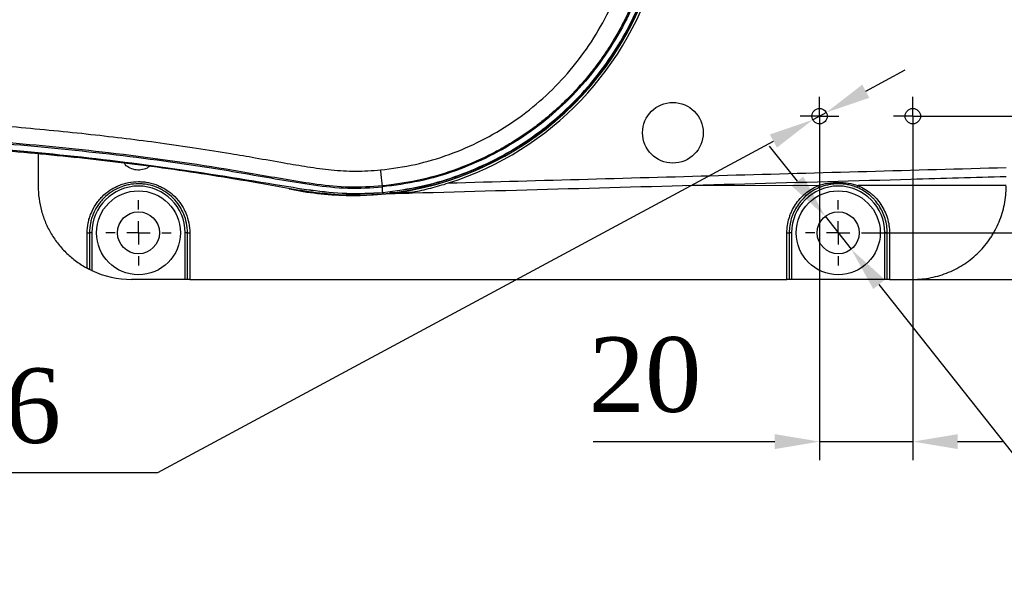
# Model space of a CAD drawing. Header units: millimetres. Extents: x 559 to 1365, y 424 to 1103.
# Tile 18 of 78: x 879 to 932, y 643 to 674. Entities that reach past the tile are written whole.
import ezdxf

# ---------------------------------------------------------------- set-up
doc = ezdxf.new("R2010")
doc.units = ezdxf.units.MM
doc.header["$PDSIZE"] = -1
for name, color, linetype in [('C5直径', 7, 'Continuous'), ('C7线性', 7, 'Continuous'), ('D中心线OR符号线', 7, 'Continuous')]:
    doc.layers.add(name, color=color, linetype=linetype)
doc.styles.get("Standard").update_dxf_attribs({"font": 'times.ttf'})
doc.dimstyles.new('副本 (2) (3) ISO-25', dxfattribs={"dimtxt": 5, "dimasz": 2.4, "dimexe": 1, "dimexo": 0, "dimgap": 1.524, "dimtad": 1, "dimtoh": 1, "dimdec": 1, "dimlfac": 4, "dimdsep": 46, "dimtxsty": 'Standard', "dimcen": 2.5, "dimazin": 2, "dimtfac": 1, "dimtdec": 3, "dimtmove": 0, "dimatfit": 3, "dimfxl": 1, "dimtzin": 0, "dimarcsym": 0})

# ---------------------------------------------------------------- blocks, each defined once
blk = doc.blocks.new('*D155')
at = {"layer": 'C7线性', "color": 0, "lineweight": -2}
for p, q in [((924.577, 700.08), (963.359, 700.08)), ((962.359, 697.68), (962.359, 664.98)), ((924.577, 662.58), (963.359, 662.58))]:
    blk.add_line(p, q, dxfattribs=at)
at = {"layer": 'C7线性', "color": 0}
for points in [[(962.759, 697.68), (961.959, 697.68), (962.359, 700.08)], [(961.959, 664.98), (962.759, 664.98), (962.359, 662.58)]]:
    blk.add_solid(points, dxfattribs=at)
at = {"layer": 'Defpoints', "color": 0}
for p in [(924.577, 700.08), (924.577, 662.58), (962.359, 662.58)]:
    blk.add_point(p, dxfattribs=at)
at = {"layer": 'C7线性', "color": 0, "insert": (956.765, 681.33), "char_height": 4, "attachment_point": 2, "rotation": 90}
blk.add_mtext('150', dxfattribs=at)
blk = doc.blocks.new('*D156')
at = {"layer": 'C7线性', "color": 0, "lineweight": -2}
for p, q in [((926.827, 702.58), (974.308, 702.58)), ((973.308, 700.18), (973.308, 662.48)), ((926.827, 660.08), (974.308, 660.08))]:
    blk.add_line(p, q, dxfattribs=at)
at = {"layer": 'C7线性', "color": 0}
for points in [[(973.708, 700.18), (972.908, 700.18), (973.308, 702.58)], [(972.908, 662.48), (973.708, 662.48), (973.308, 660.08)]]:
    blk.add_solid(points, dxfattribs=at)
at = {"layer": 'Defpoints', "color": 0}
for p in [(926.827, 702.58), (926.827, 660.08), (973.308, 660.08)]:
    blk.add_point(p, dxfattribs=at)
at = {"layer": 'C7线性', "color": 0, "insert": (967.703, 681.33), "char_height": 4, "attachment_point": 2, "rotation": 90}
blk.add_mtext('170', dxfattribs=at)
blk = doc.blocks.new('*D157')
at = {"layer": 'C7线性', "color": 0, "lineweight": -2}
for p, q in [((927.865, 693.83), (952.943, 693.83)), ((951.943, 691.43), (951.943, 671.23)), ((927.865, 668.83), (952.943, 668.83))]:
    blk.add_line(p, q, dxfattribs=at)
at = {"layer": 'C7线性', "color": 0}
for points in [[(952.343, 691.43), (951.543, 691.43), (951.943, 693.83)], [(951.543, 671.23), (952.343, 671.23), (951.943, 668.83)]]:
    blk.add_solid(points, dxfattribs=at)
at = {"layer": 'Defpoints', "color": 0}
for p in [(927.865, 693.83), (927.865, 668.83), (951.943, 668.83)]:
    blk.add_point(p, dxfattribs=at)
at = {"layer": 'C7线性', "color": 0, "insert": (946.35, 681.33), "char_height": 4, "attachment_point": 2, "rotation": 90}
blk.add_mtext('100', dxfattribs=at)
blk = doc.blocks.new('*D158')
at = {"layer": 'C5直径', "color": 0, "lineweight": -2}
for p, q in [((920.638, 665.343), (919.148, 667.224)), ((922.129, 663.462), (923.526, 661.698)), ((934.048, 648.417), (925.016, 659.817)), ((985.634, 648.417), (934.048, 648.417))]:
    blk.add_line(p, q, dxfattribs=at)
at = {"layer": 'C5直径', "color": 0}
for points in [[(920.325, 665.094), (920.952, 665.591), (922.129, 663.462)], [(925.33, 660.065), (924.703, 659.569), (923.526, 661.698)]]:
    blk.add_solid(points, dxfattribs=at)
at = {"layer": 'Defpoints', "color": 0}
for p in [(922.129, 663.462), (923.526, 661.698)]:
    blk.add_point(p, dxfattribs=at)
at = {"layer": 'C5直径', "color": 0, "insert": (935.572, 655.192), "char_height": 4, "attachment_point": 1}
blk.add_mtext('4-{\\Ftxt.shx|c0;%%C}9 {\\f宋体|b0|i0|c134|p2;贯穿（安装孔）}', dxfattribs=at)
blk = doc.blocks.new('*D159')
at = {"layer": 'C5直径', "color": 0, "lineweight": -2}
for p, q in [((924.303, 670.164), (926.416, 671.302)), ((922.19, 669.026), (921.464, 668.634)), ((886.365, 649.728), (919.351, 667.496)), ((862.111, 649.728), (886.365, 649.728))]:
    blk.add_line(p, q, dxfattribs=at)
at = {"layer": 'C5直径', "color": 0}
for points in [[(924.114, 670.516), (924.493, 669.812), (922.19, 669.026)], [(919.541, 667.144), (919.161, 667.848), (921.464, 668.634)]]:
    blk.add_solid(points, dxfattribs=at)
at = {"layer": 'Defpoints', "color": 0}
for p in [(921.464, 668.634), (922.19, 669.026)]:
    blk.add_point(p, dxfattribs=at)
at = {"layer": 'C5直径', "color": 0, "insert": (862.111, 655.321), "char_height": 4, "attachment_point": 1}
blk.add_mtext('4-M4{\\fGDT;x}6', dxfattribs=at)
blk = doc.blocks.new('*D160')
at = {"layer": 'C7线性', "color": 0, "lineweight": -2}
for p, q in [((921.827, 667.792), (921.827, 650.391)), ((926.827, 667.792), (926.827, 650.391)), ((909.688, 651.391), (916.781, 651.391)), ((916.781, 651.391), (919.427, 651.391)), ((921.827, 651.391), (926.827, 651.391)), ((929.227, 651.391), (931.627, 651.391))]:
    blk.add_line(p, q, dxfattribs=at)
at = {"layer": 'C7线性', "color": 0}
for points in [[(919.427, 650.991), (919.427, 651.791), (921.827, 651.391)], [(929.227, 651.791), (929.227, 650.991), (926.827, 651.391)]]:
    blk.add_solid(points, dxfattribs=at)
at = {"layer": 'Defpoints', "color": 0}
for p in [(921.827, 667.792), (926.827, 667.792), (926.827, 651.391)]:
    blk.add_point(p, dxfattribs=at)
at = {"layer": 'C7线性', "color": 0, "insert": (912.473, 656.985), "char_height": 4, "attachment_point": 2}
blk.add_mtext('20', dxfattribs=at)
blk = doc.blocks.new('SW_CENTERMARKSYMBOL_18')
at = {"layer": 'D中心线OR符号线', "color": 0}
for p, q in [((0, 1.25), (0, 1.75)), ((0, 0), (0, 0.625)), ((-1.25, 0), (-1.75, 0)), ((0, 0), (-0.625, 0)), ((0, 0), (0, -0.625)), ((0, 0), (0.625, 0)), ((1.25, 0), (1.75, 0)), ((0, -1.25), (0, -1.75))]:
    blk.add_line(p, q, dxfattribs=at)
blk = doc.blocks.new('SW_CENTERMARKSYMBOL_20')
at = {"layer": 'D中心线OR符号线', "color": 0}
for p, q in [((0, 1.25), (0, 1.75)), ((0, 0), (0, 0.625)), ((-1.25, 0), (-1.75, 0)), ((0, 0), (-0.625, 0)), ((0, 0), (0, -0.625)), ((0, 0), (0.625, 0)), ((1.25, 0), (1.75, 0)), ((0, -1.25), (0, -1.75))]:
    blk.add_line(p, q, dxfattribs=at)
blk = doc.blocks.new('SW_CENTERMARKSYMBOL_24')
at = {"layer": 'D中心线OR符号线', "color": 0}
for p, q in [((0, 0.625), (0, 1.0375)), ((0, 0), (0, 0.625)), ((-0.625, 0), (-1.0375, 0)), ((0, 0), (-0.625, 0)), ((0, 0), (0, -0.625)), ((0, 0), (0.625, 0)), ((0.625, 0), (1.0375, 0)), ((0, -0.625), (0, -1.0375))]:
    blk.add_line(p, q, dxfattribs=at)
blk = doc.blocks.new('SW_CENTERMARKSYMBOL_25')
at = {"layer": 'D中心线OR符号线', "color": 0}
for p, q in [((0, 0.625), (0, 1.0375)), ((0, 0), (0, 0.625)), ((-0.625, 0), (-1.0375, 0)), ((0, 0), (-0.625, 0)), ((0, 0), (0, -0.625)), ((0, 0), (0.625, 0)), ((0.625, 0), (1.0375, 0)), ((0, -0.625), (0, -1.0375))]:
    blk.add_line(p, q, dxfattribs=at)

msp = doc.modelspace()

# ---------------------------------------------------------------- linework, layer by layer
at = {"color": 7, "linetype": 'Continuous', "lineweight": 25}
for p, q in [((879.9523, 666.8104), (879.9523, 665.0799)), ((898.3962, 665.0362), (898.3912, 665.0878)), ((897.2023, 664.6143), (896.4523, 664.6245)), ((896.4523, 664.6245), (896.4523, 664.6071)), ((896.4523, 664.5841), (896.4523, 664.6071)), ((897.2023, 664.597), (898.4318, 664.6659)), ((897.2023, 664.597), (897.2023, 664.6143)), ((897.2023, 664.5969), (897.2023, 664.5841)), ((898.4318, 664.6659), (898.4266, 664.7195)), ((900.0384, 664.7632), (898.804, 664.7291)), ((882.5773, 660.68), (882.5773, 662.5701)), ((882.7023, 662.5799), (882.7023, 660.6148)), ((882.8273, 662.5832), (882.8273, 660.5539)), ((887.8273, 660.0799), (887.8273, 662.5832)), ((887.9523, 660.0799), (887.9523, 662.5799)), ((888.0773, 662.5701), (888.0773, 660.0799)), ((920.0773, 660.0799), (920.0773, 662.5701)), ((920.2023, 662.5799), (920.2023, 660.0799)), ((920.3273, 662.5832), (920.3273, 660.0799)), ((925.3273, 660.0799), (925.3273, 662.5832)), ((925.4523, 660.0799), (925.4523, 662.5799)), ((925.5773, 662.5701), (925.5773, 660.0799)), ((887.8273, 660.0799), (884.9523, 660.0799)), ((887.9523, 660.0799), (887.8273, 660.0799)), ((888.0773, 660.0799), (920.0773, 660.0799)), ((920.3273, 660.0799), (920.2023, 660.0799)), ((925.3273, 660.0799), (920.3273, 660.0799)), ((925.4523, 660.0799), (925.3273, 660.0799)), ((925.5773, 660.0799), (926.8273, 660.0799))]:
    msp.add_line(p, q, dxfattribs=at)
at = {"color": 8, "linetype": 'Continuous', "lineweight": 25, "flags": 128}
msp.add_lwpolyline([(921.7615, 665.1066), (914.6849, 665.1015), (914.6569, 665.1015)], dxfattribs=at)
at = {"color": 7, "linetype": 'Continuous', "lineweight": 25, "flags": 128}
msp.add_lwpolyline([(931.8273, 665.1137), (928.0828, 665.111), (923.8894, 665.1081)], dxfattribs=at)
at = {"color": 7, "linetype": 'Continuous', "lineweight": 25}
for centre, radius in [((913.9665, 667.9393), 1.625), ((921.8273, 668.8299), 0.4125), ((926.8273, 668.8299), 0.4125), ((885.3273, 662.5799), 2.25), ((922.8273, 662.5799), 2.25), ((885.3273, 662.5799), 1.125), ((922.8273, 662.5799), 1.125)]:
    msp.add_circle(centre, radius, dxfattribs=at)
for centre, radius, start, end in [((896.8273, 681.3299), 16.75, 271.28285, 344.99012), ((896.8273, 681.3299), 16.7411, 275.5, 344.97826), ((896.8273, 681.3299), 16.875, 287.64826, 345.13044), ((885.3273, 662.5832), 2.5, 0, 180), ((896.8273, 681.3299), 16.75, 258.21689, 268.71715), ((922.8273, 662.5832), 2.5, 0, 180), ((922.7809, 665.5046), 1.0943, 201.33009, 207.47216), ((922.866, 665.5061), 1.0981, 332.62508, 338.74603), ((896.8273, 681.3299), 16.75, 268.71715, 271.28285), ((898.2021, 664.723), 0.215, 358.81902, 5.06171), ((898.2117, 664.7238), 0.215, 358.85207, 5.09514), ((882.6083, 662.9773), 0.4083, 265.63737, 283.30159), ((882.796, 661.3869), 1.1967, 88.50461, 94.49436), ((887.8585, 661.3869), 1.1967, 85.50564, 91.49539), ((888.0462, 662.9773), 0.4083, 256.69841, 274.36263), ((920.1083, 662.9773), 0.4083, 265.63737, 283.30159), ((920.296, 661.3869), 1.1967, 88.50461, 94.49436), ((925.3585, 661.3869), 1.1967, 85.50564, 91.49539), ((925.5462, 662.9773), 0.4083, 256.69841, 274.36263), ((884.9523, 665.0799), 5, 244.84934, 270)]:
    msp.add_arc(centre, radius, start, end, dxfattribs=at)
at = {"color": 8, "linetype": 'Continuous', "lineweight": 25}
for points, knots in [([(898.2954, 665.9463), (898.9217, 666.0303), (900.1722, 666.1979), (901.9851, 666.741), (903.7178, 667.4871), (905.3447, 668.4447), (906.8418, 669.5947), (908.1875, 670.9212), (909.365, 672.4029), (910.3457, 674.0224), (911.0664, 675.5549), (911.362, 676.5698), (911.4814, 676.9799)], [0, 0, 0, 0, 0.1035719, 0.2067804, 0.3095153, 0.4128947, 0.5162507, 0.6191864, 0.7229528, 0.8266133, 0.9299391, 1, 1, 1, 1]), ([(912.5264, 676.9799), (912.4969, 676.8627), (912.3656, 676.3416), (912.092, 675.5871), (911.7294, 674.7029), (911.3741, 673.9542), (910.9787, 673.2199), (910.6325, 672.6493), (910.3615, 672.2357), (910.1646, 671.9485), (909.9499, 671.6495), (909.7164, 671.3398), (909.4631, 671.0203), (909.189, 670.6922), (908.7376, 670.1804), (908.1534, 669.5809), (907.4936, 668.9842), (907.0256, 668.5986), (906.5639, 668.2396), (906.0434, 667.8636), (905.3917, 667.44), (904.7629, 667.0714), (903.7255, 666.5218), (902.2478, 665.8984), (900.313, 665.3393), (899.02, 665.1701), (898.3912, 665.0878)], [0, 0, 0, 0, 0.01844214, 0.08200753, 0.12223503, 0.16440018, 0.20850403, 0.24960245, 0.26633155, 0.28407119, 0.30282146, 0.32258243, 0.3433542, 0.36513686, 0.3879305, 0.44765846, 0.49297125, 0.52386283, 0.54032907, 0.58237482, 0.62195341, 0.65906452, 0.69370797, 0.8012655, 0.90335866, 1, 1, 1, 1]), ([(912.5879, 676.9799), (912.436, 676.4592), (912.0961, 675.2943), (911.2898, 673.5849), (910.2366, 671.8682), (908.9741, 670.2963), (907.5303, 668.8902), (905.9244, 667.6722), (904.1816, 666.659), (902.3273, 665.8718), (900.3918, 665.3002), (899.0614, 665.1242), (898.3962, 665.0362)], [0, 0, 0, 0, 0.0824337, 0.1843855, 0.2863373, 0.3882892, 0.490241, 0.5921928, 0.6941446, 0.7960964, 0.8980482, 1, 1, 1, 1]), ([(898.4258, 664.7429), (899.116, 664.8349), (900.425, 665.0094), (902.297, 665.5582), (904.0329, 666.2679), (905.6794, 667.1698), (907.2118, 668.2539), (908.6144, 669.5017), (909.8694, 670.8978), (910.9572, 672.4285), (911.86, 674.0722), (912.5204, 675.6028), (912.7871, 676.6035), (912.893, 677.0011)], [0, 0, 0, 0, 0.10338, 0.1960928, 0.2890992, 0.3818103, 0.4745658, 0.5676174, 0.660372, 0.753107, 0.8461392, 0.9388749, 1, 1, 1, 1]), ([(912.918, 677.0011), (912.811, 676.6005), (912.5428, 675.5962), (911.8798, 674.0617), (910.9754, 672.4165), (909.8862, 670.8842), (908.6301, 669.4863), (907.2263, 668.2364), (905.6924, 667.15), (904.0439, 666.246), (902.3053, 665.5345), (900.4299, 664.9848), (899.1183, 664.8111), (898.4266, 664.7195)], [0, 0, 0, 0, 0.0614903, 0.1541634, 0.2471318, 0.3398048, 0.4325052, 0.5255012, 0.6182016, 0.710901, 0.8038962, 0.8965956, 1, 1, 1, 1])]:
    msp.add_open_spline(points, degree=3, knots=knots, dxfattribs=at)
at = {"color": 7, "linetype": 'Continuous', "lineweight": 25}
for points, knots in [([(805.5773, 669.7215), (806.1847, 669.722), (807.4779, 669.7231), (809.5171, 669.7266), (811.6285, 669.7314), (813.7339, 669.7367), (815.7904, 669.7419), (817.89, 669.7478), (820.0114, 669.7526), (822.1482, 669.756), (824.2517, 669.7579), (826.3197, 669.7582), (828.4136, 669.7569), (830.5631, 669.7534), (832.7687, 669.7471), (835.4692, 669.7358), (838.6894, 669.7161), (842.4897, 669.6816), (846.2988, 669.6336), (850.1684, 669.5693), (854.1582, 669.4844), (858.2556, 669.3729), (862.3046, 669.2347), (866.1346, 669.0744), (869.7456, 668.892), (873.2761, 668.6793), (876.9368, 668.4153), (880.127, 668.1344), (882.7524, 667.8615), (884.6485, 667.6419), (886.5368, 667.3988), (888.4045, 667.13), (890.1029, 666.8576), (891.6683, 666.5876), (893.0364, 666.3443), (894.3943, 666.1112), (895.6648, 665.9376), (896.9729, 665.8523), (897.8503, 665.9147), (898.2954, 665.9463)], [0, 0, 0, 0, 0.0196129, 0.0417505, 0.0658341, 0.0877788, 0.1097235, 0.1322284, 0.1555613, 0.1782138, 0.2012154, 0.2234704, 0.2449788, 0.2688177, 0.2928664, 0.3161841, 0.3560054, 0.3968297, 0.4388821, 0.4789894, 0.5217746, 0.5677221, 0.6113206, 0.6525723, 0.6914802, 0.7280476, 0.7667623, 0.8099721, 0.831441, 0.851983, 0.8716012, 0.8929116, 0.9129114, 0.9271437, 0.9442067, 0.9577874, 0.9716294, 0.9856101, 1, 1, 1, 1]), ([(805.5773, 668.7651), (810.5711, 668.7774), (820.6109, 668.802), (835.7394, 668.804), (848.8234, 668.6658), (859.817, 668.3889), (868.6835, 668.0285), (876.5524, 667.5288), (883.4085, 666.8802), (887.9079, 666.2813), (891.0588, 665.7579), (892.8804, 665.4347), (894.7033, 665.1279), (896.5476, 664.9228), (897.78, 664.9984), (898.3962, 665.0362)], [0, 0, 0, 0, 0.1610687, 0.3238139, 0.4879379, 0.5830742, 0.6784954, 0.7741323, 0.8373382, 0.900586, 0.9204713, 0.9403584, 0.9602459, 0.9801263, 1, 1, 1, 1]), ([(898.3912, 665.0878), (897.8008, 665.0506), (896.6331, 664.977), (894.9112, 665.1526), (893.2534, 665.4227), (891.634, 665.7107), (888.4721, 666.253), (883.9541, 666.8769), (878.0631, 667.4482), (870.8853, 667.9656), (862.1941, 668.3745), (850.2443, 668.7047), (836.5314, 668.8611), (821.0576, 668.8637), (810.7388, 668.8378), (805.5778, 668.8249)], [0, 0, 0, 0, 0.0190502, 0.0376755, 0.0556446, 0.0732597, 0.0907339, 0.1591433, 0.2203157, 0.2816176, 0.3912424, 0.5009176, 0.6671795, 0.8335383, 1, 1, 1, 1]), ([(795.7075, 668.4547), (797.9444, 668.4242), (803.2991, 668.3512), (814.8908, 668.4313), (827.3576, 668.4431), (839.8189, 668.3898), (849.1571, 668.2735), (858.4949, 668.0621), (866.3142, 667.7595), (872.6122, 667.4082), (877.3923, 667.066), (882.1643, 666.6272), (886.9325, 666.0552), (890.6261, 665.4625), (893.2619, 664.9859), (894.849, 664.7212), (895.9182, 664.6451), (896.4523, 664.6071)], [0, 0, 0, 0, 0.06648574, 0.15915517, 0.34450439, 0.43700771, 0.52951033, 0.6220554, 0.71459738, 0.76205949, 0.80952056, 0.85701973, 0.90447173, 0.95222335, 0.96816137, 0.98409638, 1, 1, 1, 1]), ([(898.417, 664.7186), (897.7752, 664.688), (896.4882, 664.6267), (894.562, 664.8352), (891.2493, 665.3913), (886.5205, 666.1452), (880.3475, 666.8586), (873.1033, 667.4599), (864.79, 667.8937), (854.7529, 668.2186), (844.0484, 668.4109), (832.6792, 668.4875), (819.8552, 668.4818), (810.8211, 668.4598), (805.5768, 668.4471)], [0, 0, 0, 0, 0.0206925, 0.0414909, 0.0622892, 0.1290578, 0.1958511, 0.2626289, 0.363439, 0.4642558, 0.5864619, 0.7086739, 0.8308856, 1, 1, 1, 1]), ([(805.5772, 668.4688), (810.8214, 668.4816), (819.8554, 668.5036), (832.6793, 668.509), (844.0487, 668.4331), (853.7045, 668.2566), (861.6478, 668.0228), (867.8787, 667.7637), (874.1048, 667.3904), (880.3166, 666.8634), (886.5082, 666.1591), (891.2468, 665.4138), (894.5644, 664.8506), (896.4875, 664.6622), (897.778, 664.6802), (898.4162, 664.742), (898.4162, 664.742)], [0, 0, 0, 0, 0.1691128, 0.2913288, 0.4135452, 0.5357555, 0.6027506, 0.6698057, 0.7368587, 0.8038695, 0.870827, 0.9377571, 0.9585396, 0.9793226, 0.9999998, 1, 1, 1, 1]), ([(885.9195, 666.1469), (885.8984, 666.127), (885.7956, 666.0301), (885.5448, 665.9485), (885.2065, 665.9249), (884.8833, 666.0272), (884.6579, 666.1666), (884.5797, 666.2863), (884.5627, 666.3124)], [0, 0, 0, 0, 0.0569586, 0.2779852, 0.4984144, 0.7185194, 0.9387968, 1, 1, 1, 1]), ([(898.2954, 665.9463), (898.3075, 665.8226), (898.3258, 665.6374), (898.3489, 665.4129), (898.364, 665.2716), (898.3756, 665.1732), (898.3862, 665.0964), (898.3892, 665.0913), (898.3912, 665.0878)], [0, 0, 0, 0, 0.2533285, 0.3790361, 0.4999959, 0.6210557, 0.7469523, 1, 1, 1, 1]), ([(901.9433, 665.2491), (906.924, 665.3869), (911.9046, 665.5249), (919.3756, 665.7325), (921.866, 665.8017), (926.8466, 665.9401), (929.337, 666.0086), (931.8273, 666.0801)], [0, 0, 0, 0, 0.5, 0.5, 0.75, 0.75, 1, 1, 1, 1]), ([(931.8273, 665.5799), (930.1264, 665.532), (925.4578, 665.4006), (917.8213, 665.1894), (908.9179, 664.9422), (902.4889, 664.7647), (899.0278, 664.6692), (898.5344, 664.6556)], [0, 0, 0, 0, 0.1532623, 0.4206896, 0.6881179, 0.9555457, 1, 1, 1, 1]), ([(879.9523, 665.0799), (879.9523, 664.6276), (880.0125, 664.1856), (880.1908, 663.5377), (880.2657, 663.323), (880.4417, 662.9108), (880.5429, 662.7119), (880.7712, 662.3287), (880.8984, 662.1443), (881.1799, 661.7905), (881.3313, 661.6246), (881.6537, 661.3157), (881.8248, 661.1723), (882.187, 660.9081), (882.3796, 660.7866), (882.5773, 660.68)], [0, 0, 0, 0, 0.25, 0.25, 0.375, 0.375, 0.5, 0.5, 0.625, 0.625, 0.75, 0.75, 0.875, 0.875, 1, 1, 1, 1]), ([(882.5773, 662.5701), (882.5773, 662.7515), (882.595, 662.9299), (882.6472, 663.1932), (882.6689, 663.2802), (882.721, 663.4528), (882.7517, 663.5386), (882.8549, 663.7883), (882.9392, 663.9463), (883.0885, 664.1705), (883.1423, 664.2433), (883.2572, 664.3837), (883.3177, 664.4505), (883.5078, 664.6411), (883.6462, 664.7551), (883.8715, 664.9062), (883.9497, 664.9532), (884.1086, 665.0383), (884.2708, 665.1152), (884.4397, 665.1759), (884.612, 665.2284), (884.7003, 665.2506), (884.967, 665.3039), (885.1457, 665.3214), (885.4151, 665.3216), (885.5051, 665.3173), (885.6856, 665.2996), (885.7756, 665.2862), (886.0405, 665.2335), (886.2122, 665.1815), (886.4621, 665.078), (886.5446, 665.039), (886.7041, 664.9536), (886.7812, 664.9073), (887.0048, 664.7577), (887.1437, 664.6439), (887.4003, 664.3871), (887.5143, 664.2478), (887.6635, 664.0244), (887.7096, 663.9474), (887.7946, 663.7884), (887.8336, 663.706), (887.937, 663.4562), (887.9889, 663.2849), (888.0591, 662.9331), (888.0773, 662.7515), (888.0773, 662.5701)], [0, 0, 0, 0, 0.0625, 0.0625, 0.09375, 0.09375, 0.125, 0.125, 0.1875, 0.1875, 0.21875, 0.21875, 0.25, 0.25, 0.3125, 0.3125, 0.34375, 0.34375, 0.375, 0.40625, 0.40625, 0.4375, 0.4375, 0.5, 0.5, 0.53125, 0.53125, 0.5625, 0.5625, 0.625, 0.625, 0.65625, 0.65625, 0.6875, 0.6875, 0.75, 0.75, 0.8125, 0.8125, 0.84375, 0.84375, 0.875, 0.875, 0.9375, 0.9375, 1, 1, 1, 1]), ([(887.9523, 662.5799), (887.9523, 662.753), (887.9349, 662.9262), (887.8679, 663.2619), (887.8183, 663.4253), (887.7196, 663.6637), (887.6824, 663.7423), (887.6013, 663.894), (887.5572, 663.9674), (887.4148, 664.1806), (887.306, 664.3135), (887.061, 664.5585), (886.9284, 664.6671), (886.7149, 664.8098), (886.6413, 664.8539), (886.4891, 664.9353), (886.4104, 664.9726), (886.1719, 665.0713), (886.008, 665.1209), (885.7552, 665.1712), (885.6693, 665.184), (885.497, 665.2008), (885.4111, 665.205), (885.154, 665.2048), (884.9834, 665.188), (884.7289, 665.1373), (884.6446, 665.116), (884.4802, 665.066), (884.319, 665.0081), (884.1641, 664.9347), (884.0124, 664.8535), (883.9378, 664.8087), (883.7227, 664.6646), (883.5906, 664.5558), (883.4091, 664.374), (883.3514, 664.3103), (883.2417, 664.1764), (883.1903, 664.1069), (883.0478, 663.8929), (882.9673, 663.7422), (882.8688, 663.504), (882.8395, 663.4221), (882.7897, 663.2574), (882.769, 663.1744), (882.7192, 662.9232), (882.7023, 662.753), (882.7023, 662.5799)], [0, 0, 0, 0, 0.0625, 0.0625, 0.125, 0.125, 0.15625, 0.15625, 0.1875, 0.1875, 0.25, 0.25, 0.3125, 0.3125, 0.34375, 0.34375, 0.375, 0.375, 0.4375, 0.4375, 0.46875, 0.46875, 0.5, 0.5, 0.5625, 0.5625, 0.59375, 0.59375, 0.625, 0.65625, 0.65625, 0.6875, 0.6875, 0.75, 0.75, 0.78125, 0.78125, 0.8125, 0.8125, 0.875, 0.875, 0.90625, 0.90625, 0.9375, 0.9375, 1, 1, 1, 1]), ([(898.4162, 664.742), (898.4122, 664.8155), (898.4039, 664.9684), (898.3988, 665.013), (898.3962, 665.0362)], [0, 0, 0, 0, 0.480762, 1, 1, 1, 1]), ([(900.0384, 664.7632), (900.1954, 664.7937), (900.3539, 664.8267), (900.6715, 664.8978), (900.8308, 664.9359), (901.1498, 665.0171), (901.309, 665.0601), (901.6267, 665.151), (901.7851, 665.1988), (901.9433, 665.2491)], [0, 0, 0, 0, 0.25, 0.25, 0.5, 0.5, 0.75, 0.75, 1, 1, 1, 1]), ([(920.0773, 662.5701), (920.0773, 662.841), (920.1164, 663.1052), (920.2133, 663.4274), (920.2352, 663.4916), (920.2834, 663.6176), (920.3098, 663.6794), (920.3951, 663.8612), (920.4606, 663.9777), (920.6086, 664.2013), (920.6919, 664.3092), (920.8718, 664.5094), (920.9683, 664.6021), (921.1743, 664.7731), (921.284, 664.8515), (921.5158, 664.9924), (921.6364, 665.0539), (921.7615, 665.1066)], [0, 0, 0, 0, 0.25, 0.25, 0.3125, 0.3125, 0.375, 0.375, 0.5, 0.5, 0.625, 0.625, 0.75, 0.75, 0.875, 0.875, 1, 1, 1, 1]), ([(921.81, 664.9998), (921.6905, 664.9496), (921.5755, 664.8908), (921.3542, 664.7565), (921.2494, 664.6817), (921.0529, 664.5186), (920.9607, 664.4301), (920.7891, 664.2391), (920.7095, 664.1362), (920.5682, 663.9229), (920.5057, 663.8117), (920.4242, 663.6383), (920.3991, 663.5793), (920.353, 663.4591), (920.3321, 663.3978), (920.2396, 663.0904), (920.2023, 662.8383), (920.2023, 662.5799)], [0, 0, 0, 0, 0.125, 0.125, 0.25, 0.25, 0.375, 0.375, 0.5, 0.5, 0.625, 0.625, 0.6875, 0.6875, 0.75, 0.75, 1, 1, 1, 1]), ([(921.7615, 665.1066), (921.9337, 665.1645), (922.1084, 665.207), (922.3746, 665.2498), (922.464, 665.2605), (922.6443, 665.2749), (922.7352, 665.2786), (923.0058, 665.2788), (923.1849, 665.2648), (923.5406, 665.2084), (923.7173, 665.1657), (923.8894, 665.1081)], [0, 0, 0, 0, 0.25, 0.25, 0.375, 0.375, 0.5, 0.5, 0.75, 0.75, 1, 1, 1, 1]), ([(923.8411, 665.0012), (923.7603, 665.035), (923.6783, 665.0646), (923.5115, 665.1156), (923.4268, 665.137), (923.1723, 665.1879), (923.0008, 665.2049), (922.7405, 665.2049), (922.6527, 665.2005), (922.4791, 665.1832), (922.3933, 665.1702), (922.2235, 665.136), (922.1395, 665.1147), (921.9732, 665.0636), (921.8908, 665.0337), (921.81, 664.9998)], [0, 0, 0, 0, 0.125, 0.125, 0.25, 0.25, 0.5, 0.5, 0.625, 0.625, 0.75, 0.75, 0.875, 0.875, 1, 1, 1, 1]), ([(925.4523, 662.5799), (925.4523, 662.7092), (925.4427, 662.8378), (925.4048, 663.0935), (925.3764, 663.2191), (925.3024, 663.4635), (925.2566, 663.5827), (925.1471, 663.8149), (925.0831, 663.9283), (924.9411, 664.1416), (924.8627, 664.2425), (924.7341, 664.3851), (924.6894, 664.4312), (924.5962, 664.5204), (924.5476, 664.5636), (924.2992, 664.7686), (924.0804, 664.901), (923.8411, 665.0012)], [0, 0, 0, 0, 0.125, 0.125, 0.25, 0.25, 0.375, 0.375, 0.5, 0.5, 0.625, 0.625, 0.6875, 0.6875, 0.75, 0.75, 1, 1, 1, 1]), ([(923.8894, 665.1081), (924.1401, 665.003), (924.3694, 664.8642), (924.6296, 664.6493), (924.6805, 664.6041), (924.7781, 664.5105), (924.8249, 664.4622), (924.9597, 664.3127), (925.0418, 664.207), (925.1905, 663.9834), (925.2576, 663.8646), (925.3723, 663.6211), (925.4203, 663.4962), (925.4978, 663.2401), (925.5275, 663.1084), (925.5673, 662.8405), (925.5773, 662.7057), (925.5773, 662.5701)], [0, 0, 0, 0, 0.25, 0.25, 0.3125, 0.3125, 0.375, 0.375, 0.5, 0.5, 0.625, 0.625, 0.75, 0.75, 0.875, 0.875, 1, 1, 1, 1]), ([(926.8273, 660.0799), (927.1579, 660.0799), (927.483, 660.1124), (927.9626, 660.2078), (928.1211, 660.2474), (928.4354, 660.3427), (928.5916, 660.3987), (929.0458, 660.5871), (929.3329, 660.7408), (929.7405, 661.013), (929.873, 661.1112), (930.1275, 661.3202), (930.2486, 661.4301), (930.5942, 661.7759), (930.8009, 662.0274), (931.0292, 662.3687), (931.0734, 662.4385), (931.1579, 662.5795), (931.1983, 662.6508), (931.3138, 662.8669), (931.453, 663.1611), (931.563, 663.4675), (931.6581, 663.78), (931.6984, 663.9401), (931.7949, 664.4239), (931.8273, 664.7501), (931.8273, 665.0799)], [0, 0, 0, 0, 0.125, 0.125, 0.1875, 0.1875, 0.25, 0.25, 0.375, 0.375, 0.4375, 0.4375, 0.5, 0.5, 0.625, 0.625, 0.65625, 0.65625, 0.6875, 0.6875, 0.75, 0.8125, 0.8125, 0.875, 0.875, 1, 1, 1, 1]), ([(898.4162, 664.742), (898.4162, 664.742), (898.4194, 664.7423), (898.4226, 664.7426), (898.4258, 664.7429)], [0, 0, 0, 0, 0.0015527, 1, 1, 1, 1]), ([(898.4266, 664.7195), (898.4266, 664.7195), (898.4234, 664.7192), (898.4202, 664.7189), (898.417, 664.7186)], [0, 0, 0, 0, 0.0015514, 1, 1, 1, 1]), ([(882.7023, 660.6148), (882.7023, 660.6148), (882.6865, 660.6226), (882.6395, 660.6469), (882.6086, 660.6631), (882.5773, 660.68)], [0, 0, 0, 0, 0.5, 0.5, 1, 1, 1, 1]), ([(882.8273, 660.5539), (882.7956, 660.5688), (882.7649, 660.5837), (882.7293, 660.6012), (882.7196, 660.6061), (882.7059, 660.6129), (882.7023, 660.6148), (882.7023, 660.6148)], [0, 0, 0, 0, 0.5, 0.5, 0.75, 0.75, 1, 1, 1, 1]), ([(888.0773, 660.0799), (888.0442, 660.0799), (888.0118, 660.0799), (887.9658, 660.0799), (887.9523, 660.0799), (887.9523, 660.0799)], [0, 0, 0, 0, 0.5, 0.5, 1, 1, 1, 1]), ([(920.2023, 660.0799), (920.2023, 660.0799), (920.1888, 660.0799), (920.1427, 660.0799), (920.1103, 660.0799), (920.0773, 660.0799)], [0, 0, 0, 0, 0.5, 0.5, 1, 1, 1, 1]), ([(925.5773, 660.0799), (925.5442, 660.0799), (925.5118, 660.0799), (925.4658, 660.0799), (925.4523, 660.0799), (925.4523, 660.0799)], [0, 0, 0, 0, 0.5, 0.5, 1, 1, 1, 1])]:
    msp.add_open_spline(points, degree=3, knots=knots, dxfattribs=at)

# ---------------------------------------------------------------- block references
at = {"layer": 'D中心线OR符号线', "color": 7}
for name, p in [('SW_CENTERMARKSYMBOL_25', (921.8273, 668.8299)), ('SW_CENTERMARKSYMBOL_24', (926.8273, 668.8299)), ('SW_CENTERMARKSYMBOL_18', (885.3273, 662.5799)), ('SW_CENTERMARKSYMBOL_20', (922.8273, 662.5799))]:
    msp.add_blockref(name, p, dxfattribs=at)

# ---------------------------------------------------------------- dimensions: what is measured, and where the dimension line sits
at = {"layer": 'C5直径', "color": 7}
for p1, p2, text, override, picture, middle in [((922.1904, 669.0255), (921.4641, 668.6343), '4-M4{\\fGDT;x}6', {"dimtxt": 4}, '*D159', (871.6087, 649.7279)), ((922.1286, 663.4617), (923.5259, 661.6981), '4-{\\Ftxt.shx|c0;%%C}9 {\\f宋体|b0|i0|c134|p2;贯穿（安装孔）}', {"dimtxt": 4, "dimtxsty": 'Standard'}, '*D158', (934.0479, 648.4168))]:
    dim = msp.add_diameter_dim_2p(p1=p1, p2=p2, text=text, dimstyle='副本 (2) (3) ISO-25', override=override, dxfattribs=at)
    dim.commit()
    dim.dimension.update_dxf_attribs({"geometry": picture, "text_midpoint": middle, "dimtype": 163})
at = {"layer": 'C7线性', "color": 7}
for base, p1, p2, picture, middle in [((973.3081, 660.0799), (926.8273, 702.5799), (926.8273, 660.0799), '*D156', (973.3081, 681.3299)), ((962.3586, 662.5799), (924.5773, 700.0799), (924.5773, 662.5799), '*D155', (962.3586, 681.3299)), ((951.9433, 668.8299), (927.8648, 693.8299), (927.8648, 668.8299), '*D157', (951.9433, 681.3299))]:
    dim = msp.add_linear_dim(base=base, p1=p1, p2=p2, angle=90, dimstyle='副本 (2) (3) ISO-25', override={"dimtxt": 4}, dxfattribs=at)
    dim.commit()
    dim.dimension.update_dxf_attribs({"geometry": picture, "text_midpoint": middle, "dimtype": 160})
dim = msp.add_linear_dim(base=(926.8273, 651.3914), p1=(921.8273, 667.7924), p2=(926.8273, 667.7924), dimstyle='副本 (2) (3) ISO-25', override={"dimtxt": 4}, dxfattribs=at)
dim.commit()
dim.dimension.update_dxf_attribs({"geometry": '*D160', "text_midpoint": (912.4726, 651.3914), "dimtype": 160})

doc.saveas('drawing.dxf')
